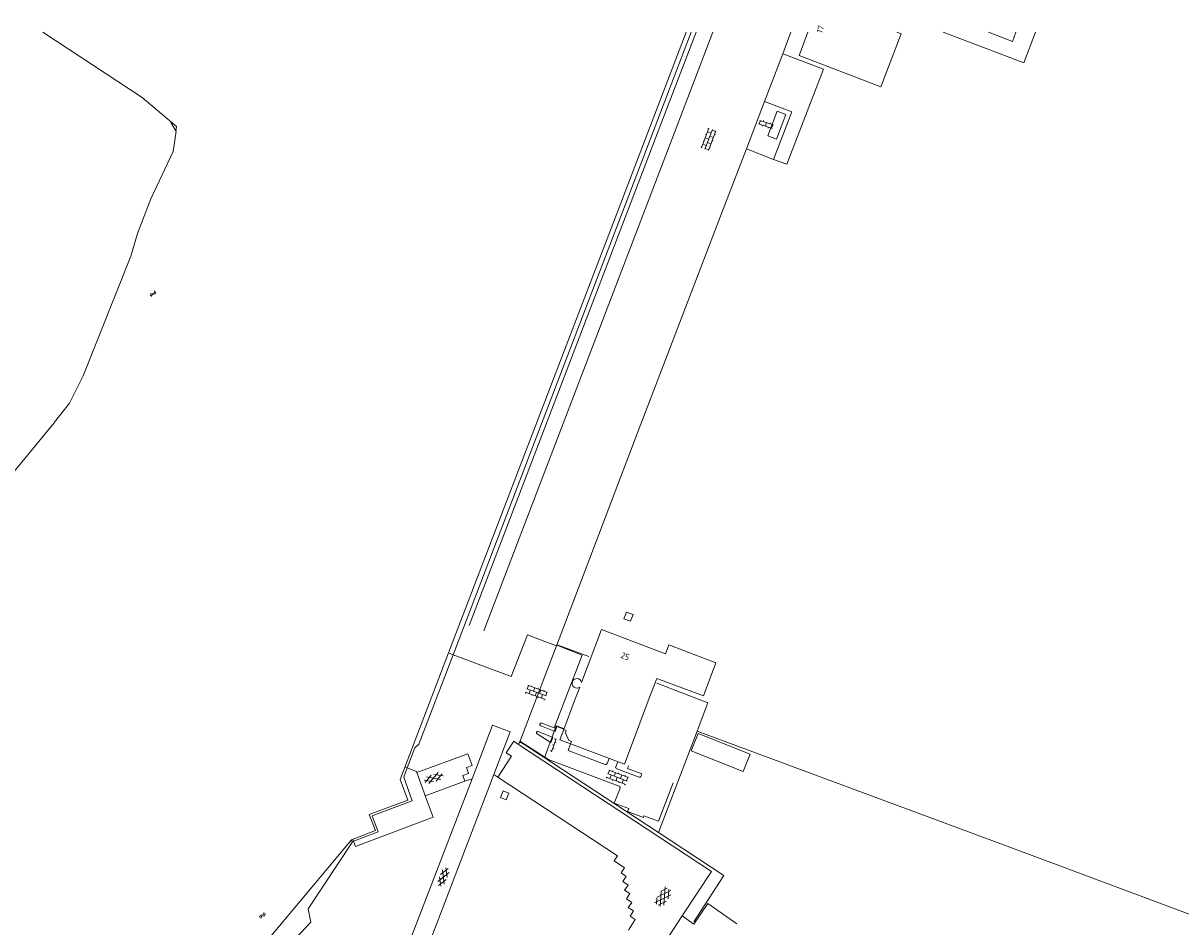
# Model space of a CAD drawing. Header units: metres. Extents: x 157366 to 159470, y 577030 to 578469.
# Tile 16 of 35: x 158125 to 158496, y 578054 to 578345. Entities that reach past the tile are written whole.
import ezdxf

# ---------------------------------------------------------------- set-up
doc = ezdxf.new("R2010")
doc.units = ezdxf.units.M
doc.header["$MEASUREMENT"] = 0
for name, color, linetype, lineweight in [('Gbkn_B01_hoofdgebouw', 1, 'Continuous', 18), ('Gbkn_B02_bijgebouw', 1, 'Continuous', 18), ('Gbkn_B04_kunstwerk', 252, 'Continuous', 18), ('Gbkn_B14_dakrand bijgebouw', 1, 'Continuous', 18), ('Gbkn_Q01_spoorrail', 252, 'Continuous', 18), ('Gbkn_S01_gesloten verharding (k)', 252, 'Continuous', 18), ('Gbkn_S01_gesloten verharding (m)', 252, 'Continuous', 18), ('Gbkn_S02_open verharding', 252, 'Continuous', 18), ('Gbkn_S05_water', 252, 'Continuous', 18), ('Gbkn_T02_raster', 252, 'Continuous', 18), ('Gbkn_T03_hek', 252, 'Continuous', 18), ('Gbkn_T09_insteek sloot', 252, 'Continuous', 18), ('Gbkn_T20_overige afscheiding', 252, 'Continuous', 18), ('Gbkn_V00_kant verharding', 252, 'Continuous', 18), ('Gbkn_V01_kant gesloten verharding', 252, 'Continuous', 18), ('Gbkn_V02_kant open verharding', 252, 'Continuous', 18), ('Gbkn_Z02_huisnummer', 252, 'Continuous', 18)]:
    doc.layers.add(name, color=color, linetype=linetype, lineweight=lineweight)
doc.styles.add('NLCS-ISO-M1000-T25', font='NLCS-ISO.ttf', dxfattribs={"height": 2.5})

msp = doc.modelspace()

# ---------------------------------------------------------------- linework, layer by layer
at = {"layer": 'Gbkn_B01_hoofdgebouw', "flags": 128}
for points in [[(158373.71, 578334.14), (158376.54, 578341.58)], [(158405.09, 578341.58), (158406.48, 578341.04), (158400.02, 578324.07), (158373.71, 578334.14)], [(158443.36, 578341.58), (158442.24, 578338.65), (158434.61, 578341.58)], [(158303.84, 578132.8), (158310.23, 578149.74), (158330.85, 578141.96), (158331.92, 578144.82), (158347.01, 578139.13), (158342.98, 578128.44), (158328.02, 578134.08), (158325.63, 578127.75)], [(158301.53, 578126.62), (158303.29, 578131.3)], [(158301.53, 578126.62), (158298.16, 578117.69)], [(158322.25, 578118.81), (158325.63, 578127.75)], [(158300.28, 578113.04), (158317.61, 578106.5), (158322.25, 578118.81)], [(158298.16, 578117.69), (158296.89, 578114.32), (158300.28, 578113.04)], [(158298.16, 578117.69), (158298.98, 578117.38), (158298.69, 578116.6), (158299.81, 578114.14), (158300.59, 578113.85), (158300.28, 578113.04)]]:
    msp.add_lwpolyline(points, dxfattribs=at)
at = {"layer": 'Gbkn_B01_hoofdgebouw'}
msp.add_lwpolyline([(158303.84, 578132.8, 0.77417), (158300.95, 578133.03)], format="xyb", dxfattribs=at)
at = {"layer": 'Gbkn_B01_hoofdgebouw', "extrusion": (0, 0, -1)}
msp.add_lwpolyline([(-158303.29, 578131.3, 0.778347), (-158300.95, 578133.03)], format="xyb", dxfattribs=at)
at = {"layer": 'Gbkn_B02_bijgebouw', "flags": 128}
msp.add_lwpolyline([(158363.65, 578308.35), (158366.46, 578307.28), (158369.49, 578315.21), (158366.69, 578316.29), (158363.65, 578308.35)], dxfattribs=at)
at = {"layer": 'Gbkn_B04_kunstwerk', "flags": 128}
for points in [[(158262.6, 578141.7), (158318.47, 578287.74), (158339.07, 578341.58)], [(158247.9, 578105.4), (158250.35, 578111.77), (158251.59, 578112.93), (158262.6, 578141.7)], [(158230.66, 578081.77), (158238.56, 578084.81), (158236.61, 578089.95), (158249.44, 578094.73), (158246.75, 578102.4), (158247.9, 578105.4)], [(158230.03, 578082.27), (158230.26, 578081.62), (158230.3, 578081.64)], [(158230.3, 578081.64), (158230.66, 578081.77)]]:
    msp.add_lwpolyline(points, dxfattribs=at)
at = {"layer": 'Gbkn_B14_dakrand bijgebouw', "flags": 128}
msp.add_lwpolyline([(158357.97, 578109.71), (158355.78, 578104.2), (158339.07, 578110.87), (158341.27, 578116.38), (158357.97, 578109.71)], dxfattribs=at)
at = {"layer": 'Gbkn_Q01_spoorrail', "flags": 128}
for points in [[(158340.66, 578341.58), (158329.59, 578312.61), (158267.77, 578151.1)], [(158346.02, 578341.58), (158334.26, 578310.82), (158272.46, 578149.34)]]:
    msp.add_lwpolyline(points, dxfattribs=at)
at = {"layer": 'Gbkn_S01_gesloten verharding (k)'}
for points in [[(158254.88, 578100.29), (158257.84, 578103.81)], [(158257.16, 578101.11), (158259.13, 578103.45)], [(158256.35, 578100.82), (158253.34, 578101.35)], [(158253.6, 578100.65), (158255.56, 578102.98)], [(158258.63, 578101.65), (158254.1, 578102.45)], [(158259.38, 578102.74), (158256.38, 578103.27)], [(158261.32, 578071.7), (158257.67, 578068.9)], [(158258.67, 578067.31), (158258.27, 578070.34)], [(158261.01, 578073), (158258.6, 578071.14)], [(158259.8, 578068.02), (158259.19, 578072.58)], [(158260.72, 578070.26), (158260.32, 578073.29)], [(158260.39, 578069.46), (158257.97, 578067.6)]]:
    msp.add_lwpolyline(points, dxfattribs=at)
at = {"layer": 'Gbkn_S01_gesloten verharding (m)'}
for points in [[(158331.32, 578066.71), (158329.49, 578065.79)], [(158330.34, 578061.28), (158330.7, 578067.12)], [(158331.68, 578063.3), (158331.86, 578066.35)], [(158332.54, 578064.6), (158327.3, 578061.99)], [(158327.93, 578061.58), (158328.05, 578063.63)], [(158332.49, 578065.93), (158328.15, 578063.77)], [(158331.2, 578062.58), (158328.47, 578061.22)], [(158329.1, 578060.81), (158329.39, 578065.65)]]:
    msp.add_lwpolyline(points, dxfattribs=at)
at = {"layer": 'Gbkn_S02_open verharding'}
for points in [[(158360.73, 578312.17), (158365.09, 578310.69)], [(158361.31, 578313.24), (158360.92, 578312.11)], [(158361.12, 578313.31), (158365.48, 578311.82)], [(158361.92, 578311.77), (158361.82, 578311.48)], [(158362.31, 578313.22), (158362.21, 578312.94)], [(158363.3, 578312.57), (158362.91, 578311.43)], [(158364.48, 578312.48), (158364.39, 578312.19)], [(158365.29, 578311.89), (158364.9, 578310.75)], [(158344.79, 578310.76), (158342.36, 578304.52)], [(158345.91, 578310.33), (158343.48, 578304.08)], [(158343.95, 578308.62), (158343.68, 578308.73)], [(158345.45, 578309.16), (158344.33, 578309.6)], [(158344.72, 578310.58), (158344.44, 578310.69)], [(158347.02, 578309.9), (158344.6, 578303.65)], [(158346.19, 578307.75), (158345.07, 578308.19)], [(158346.95, 578309.71), (158345.83, 578310.14)], [(158346.85, 578308.62), (158346.57, 578308.73)], [(158363.91, 578311.09), (158363.81, 578310.81)], [(158342.43, 578304.71), (158342.15, 578304.81)], [(158343.93, 578305.25), (158342.81, 578305.68)], [(158343.19, 578306.66), (158342.91, 578306.77)], [(158344.67, 578303.84), (158343.55, 578304.27)], [(158344.69, 578307.21), (158343.57, 578307.64)], [(158345.43, 578305.79), (158344.31, 578306.23)], [(158345.33, 578304.71), (158345.05, 578304.82)], [(158346.09, 578306.66), (158345.81, 578306.77)], [(158285.84, 578129.61), (158292.14, 578127.32)], [(158286.03, 578129.54), (158285.92, 578129.26)], [(158286.25, 578130.74), (158292.54, 578128.45)], [(158286.84, 578131.8), (158286.43, 578130.67)], [(158286.66, 578131.86), (158292.95, 578129.58)], [(158287.42, 578130.31), (158287.01, 578129.18)], [(158287.93, 578131.72), (158287.83, 578131.44)], [(158288.82, 578131.08), (158288.41, 578129.95)], [(158289.4, 578129.59), (158288.99, 578128.47)], [(158289.91, 578131), (158289.81, 578130.72)], [(158290.79, 578130.36), (158290.38, 578129.24)], [(158291.88, 578130.29), (158291.78, 578130.01)], [(158292.77, 578129.65), (158292.36, 578128.52)], [(158288, 578128.82), (158287.9, 578128.54)], [(158289.97, 578128.11), (158289.87, 578127.83)], [(158291.37, 578128.88), (158290.96, 578127.75)], [(158291.95, 578127.39), (158291.85, 578127.11)], [(158294.18, 578110.53), (158295.73, 578114.65)], [(158295.19, 578114.64), (158295.66, 578114.46)], [(158293.78, 578110.89), (158294.25, 578110.71)], [(158294.49, 578112.76), (158294.95, 578112.59)], [(158294.6, 578111.65), (158295.07, 578111.47)], [(158295.3, 578113.52), (158295.77, 578113.35)], [(158312.23, 578103.49), (158318.5, 578101.13)], [(158312.84, 578104.54), (158312.42, 578103.42)], [(158312.65, 578104.61), (158318.92, 578102.25)], [(158313.93, 578104.45), (158313.82, 578104.17)], [(158314.8, 578103.8), (158314.38, 578102.68)], [(158315.89, 578103.71), (158315.79, 578103.43)], [(158311.81, 578102.37), (158318.08, 578100.01)], [(158311.99, 578102.29), (158311.89, 578102.01)], [(158313.4, 578103.05), (158312.98, 578101.92)], [(158313.96, 578101.56), (158313.85, 578101.27)], [(158315.36, 578102.31), (158314.94, 578101.19)], [(158315.92, 578100.82), (158315.82, 578100.54)], [(158316.77, 578103.06), (158316.35, 578101.94)], [(158317.33, 578101.57), (158316.91, 578100.45)], [(158317.86, 578102.97), (158317.75, 578102.69)], [(158317.89, 578100.08), (158317.78, 578099.8)], [(158318.73, 578102.32), (158318.31, 578101.2)]]:
    msp.add_lwpolyline(points, dxfattribs=at)
at = {"layer": 'Gbkn_S05_water'}
for points in [[(158165.75, 578257.68, 0.417728), (158165.42, 578257)], [(158166.11, 578257.37, 0.417728), (158165.79, 578256.69)], [(158166.4, 578257.85, 0.417728), (158166.72, 578258.53)], [(158166.76, 578257.54, 0.417728), (158167.08, 578258.22)], [(158201.54, 578058.18, 0.417728), (158201.86, 578058.86)], [(158200.89, 578058.01, 0.417728), (158200.56, 578057.34)], [(158201.25, 578057.7, 0.417728), (158200.93, 578057.02)], [(158201.9, 578057.87, 0.417728), (158202.23, 578058.55)]]:
    msp.add_lwpolyline(points, format="xyb", dxfattribs=at)
for points in [[(158166.4, 578257.85), (158165.75, 578257.68)], [(158166.76, 578257.54), (158166.11, 578257.37)], [(158201.54, 578058.18), (158200.89, 578058.01)], [(158201.9, 578057.87), (158201.25, 578057.7)]]:
    msp.add_lwpolyline(points, dxfattribs=at)
at = {"layer": 'Gbkn_T02_raster', "flags": 128}
for points in [[(158365.54, 578300.76), (158369.8, 578299.22), (158381.53, 578329.75), (158368.49, 578334.71)], [(158262.6, 578141.7), (158261.17, 578142.24)], [(158341.04, 578117.18), (158344.42, 578126.19), (158328.05, 578132.57)], [(158520.21, 578047.1), (158520.56, 578050.38), (158442.28, 578079.53), (158341.04, 578117.18)], [(158328.62, 578084.58), (158349.55, 578070.76), (158339.91, 578055.93)]]:
    msp.add_lwpolyline(points, dxfattribs=at)
at = {"layer": 'Gbkn_T03_hek', "flags": 128}
for points in [[(158419.98, 578341.58), (158445.94, 578331.8), (158449.68, 578341.58)], [(158306.16, 578141.09), (158295.99, 578144.9)], [(158295.11, 578117.17), (158295.73, 578118.83), (158298.14, 578117.94)], [(158293.81, 578113.63), (158294.4, 578115.24)], [(158294.4, 578115.24), (158295.11, 578117.17)], [(158328.62, 578084.58), (158341.04, 578117.18)], [(158328.62, 578084.58), (158284.03, 578113.79)], [(158291.96, 578108.59), (158293.81, 578113.63)], [(158291.98, 578108.66), (158292.03, 578108.79)], [(158247.27, 578105.65), (158247.9, 578105.4)], [(158247.9, 578105.4), (158250.91, 578104.2), (158250.98, 578103.9)], [(158250.98, 578103.9), (158253.36, 578097.3), (158253.69, 578096.37)], [(158253.69, 578096.37), (158256.23, 578089.53), (158231.31, 578080.1), (158230.66, 578081.77)], [(158230.66, 578081.77), (158230.43, 578082.36)]]:
    msp.add_lwpolyline(points, dxfattribs=at)
at = {"layer": 'Gbkn_T09_insteek sloot', "flags": 128}
for points in [[(158173.62, 578309.9), (158173.84, 578311.3), (158162.78, 578320.68), (158130.82, 578341.58)], [(158261.17, 578142.24), (158316.46, 578286.7), (158337.47, 578341.58)], [(158134.6, 578216.33), (158139.47, 578222.45), (158143.78, 578231.23), (158159.08, 578269.74), (158161.24, 578276.96), (158165.55, 578288.15), (158172.73, 578303.31), (158173.68, 578309.81), (158173.62, 578309.9), (158171.99, 578312.57)], [(158062.34, 578129.17), (158107.13, 578183.02), (158134.51, 578216.12), (158134.6, 578216.33)], [(158230.03, 578082.27), (158237.66, 578085.22), (158235.68, 578090.36), (158248.03, 578094.98), (158245.63, 578101.65), (158261.17, 578142.24)], [(158161.01, 578000), (158171.8, 578012.86), (158193.16, 578038.23), (158230.03, 578082.27)]]:
    msp.add_lwpolyline(points, dxfattribs=at)
at = {"layer": 'Gbkn_T20_overige afscheiding', "flags": 128}
msp.add_lwpolyline([(158166.05, 578000), (158181.49, 578017.99), (158216.97, 578055.77), (158216.1, 578060.05), (158230.3, 578081.64)], dxfattribs=at)
at = {"layer": 'Gbkn_V00_kant verharding', "flags": 128}
for points in [[(158368.49, 578334.71), (158371.12, 578341.58)], [(158362.63, 578319.4), (158368.49, 578334.71)], [(158356.8, 578304.15), (158362.63, 578319.4)], [(158365.54, 578300.76), (158371.39, 578316.06), (158362.63, 578319.4)], [(158295.85, 578144.52), (158321.34, 578211.51), (158349.9, 578286.13), (158356.8, 578304.15)], [(158356.8, 578304.15), (158365.54, 578300.76)], [(158295.85, 578144.52), (158292.12, 578145.96), (158286.48, 578148.08), (158281.31, 578134.64), (158262.6, 578141.7)], [(158292.34, 578135.31), (158295.85, 578144.52)], [(158284.04, 578113.76), (158292.34, 578135.31)], [(158268.7, 578101.86), (158275.3, 578119.08), (158280.95, 578116.94), (158275.68, 578103.17)], [(158276.99, 578102.39), (158281.36, 578109.11), (158279.71, 578110.22), (158282.11, 578113.93), (158283.67, 578112.89)], [(158283.67, 578112.89), (158283.92, 578113.46)], [(158283.67, 578112.89), (158345.62, 578072.09), (158336.23, 578057.79)], [(158283.92, 578113.46), (158284.04, 578113.76)], [(158287.6, 578111.62), (158284.04, 578113.76)], [(158250.98, 578103.9), (158267.4, 578109.88), (158268.77, 578106.14), (158266.88, 578105.45), (158267.56, 578103.58), (158265.7, 578102.89), (158266.37, 578101.04)], [(158246.58, 578044.24), (158268.7, 578101.86)], [(158275.68, 578103.17), (158251.92, 578041.17)], [(158266.37, 578101.04), (158253.69, 578096.37)], [(158266.37, 578101.04), (158268.7, 578101.86)], [(158276.99, 578102.39), (158275.68, 578103.17)], [(158318.9, 578053.27), (158321.1, 578056.6), (158319.44, 578057.73), (158320.53, 578059.38), (158318.86, 578060.51), (158319.97, 578062.15), (158318.28, 578063.29), (158319.37, 578064.95), (158317.71, 578066.06), (158318.82, 578067.7), (158317.14, 578068.83), (158318.24, 578070.46), (158316.56, 578071.59), (158317.64, 578073.24), (158314.34, 578075.45), (158315.44, 578077.13), (158276.99, 578102.39)], [(158278.66, 578097.95), (158280.49, 578097.23), (158279.63, 578095.1), (158277.82, 578095.82), (158278.66, 578097.95)], [(158336.23, 578057.79), (158339.94, 578055.13), (158344.38, 578061.81), (158353.78, 578055.31)], [(158336.23, 578057.79), (158327.36, 578044.29)]]:
    msp.add_lwpolyline(points, dxfattribs=at)
at = {"layer": 'Gbkn_V01_kant gesloten verharding', "flags": 128}
msp.add_lwpolyline([(158320.45, 578154.58), (158318.31, 578155.39), (158317.45, 578153.26), (158319.61, 578152.43), (158320.45, 578154.58)], dxfattribs=at)
at = {"layer": 'Gbkn_V02_kant open verharding', "flags": 128}
for points in [[(158291.08, 578119.7), (158295.09, 578118.25), (158304.05, 578141.59), (158295.92, 578144.71)], [(158295.11, 578117.17), (158290.76, 578118.84)], [(158298.21, 578117.82), (158295.97, 578118.66), (158295.36, 578117.07), (158295.11, 578117.17)], [(158289.57, 578116.23), (158293.81, 578113.63)], [(158294.4, 578115.24), (158289.95, 578117)], [(158293.81, 578113.63), (158294.03, 578113.5), (158294.65, 578115.14), (158294.4, 578115.24)], [(158292.03, 578108.79), (158284.04, 578113.95), (158283.55, 578112.84)], [(158311.46, 578106.46), (158299.54, 578110.96), (158300.28, 578113.04)], [(158315.96, 578099.42), (158293.42, 578107.9), (158292.03, 578108.79)], [(158312.69, 578108.36), (158312.08, 578106.73)], [(158314.85, 578105.72), (158315.47, 578107.31)], [(158322.36, 578102.34), (158315.15, 578105.06)], [(158318.96, 578106), (158318.67, 578105.18), (158323.27, 578103.46), (158322.93, 578102.59)], [(158333.3, 578100.49), (158328.57, 578088.26), (158323.91, 578089.98), (158323.73, 578089.41), (158318.62, 578091.38), (158319.01, 578092.28), (158314.38, 578094.01), (158316.23, 578098.83)]]:
    msp.add_lwpolyline(points, dxfattribs=at)
at = {"layer": 'Gbkn_V02_kant open verharding', "extrusion": (0, 0, -1)}
for points in [[(-158290.76, 578118.84, 0.990335), (-158291.08, 578119.7)], [(-158312.08, 578106.73, 0.413574), (-158311.46, 578106.46)], [(-158315.15, 578105.06, 0.414713), (-158314.85, 578105.72)], [(-158322.93, 578102.59, 0.411655), (-158322.36, 578102.34)]]:
    msp.add_lwpolyline(points, format="xyb", dxfattribs=at)
at = {"layer": 'Gbkn_V02_kant open verharding'}
for points in [[(158289.95, 578117, 0.91684), (158289.57, 578116.23)], [(158316.23, 578098.83, 0.415227), (158315.96, 578099.42)]]:
    msp.add_lwpolyline(points, format="xyb", dxfattribs=at)

# ---------------------------------------------------------------- texts
at = {"layer": 'Gbkn_Z02_huisnummer', "style": 'NLCS-ISO-M1000-T25'}
for s, rotation, p in [('17', 69.1557, (158381.09, 578341.1)), ('25', 339.3367, (158316.26, 578140.73))]:
    msp.add_text(s, height=2, rotation=rotation, dxfattribs=at).set_placement(p)

doc.saveas('drawing.dxf')
